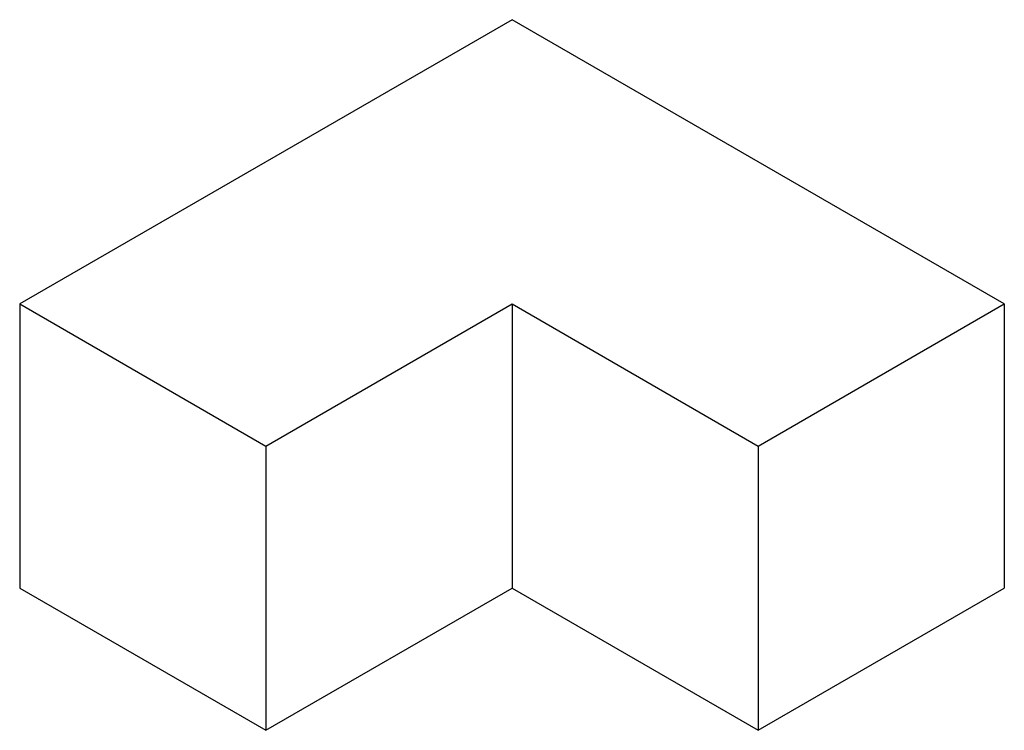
# Paper-space layout '_Isometric' of a CAD drawing. Header units: millimetres. Extents: x -318 to 955, y 0 to 919.
import ezdxf

# ---------------------------------------------------------------- set-up
doc = ezdxf.new("R2010")
doc.units = ezdxf.units.MM

psp = doc.layouts.new('_Isometric')

# ---------------------------------------------------------------- linework, layer by layer
at = {"color": 7, "linetype": 'Continuous', "lineweight": 25}
for p, q in [((318.2, 918.5), (-318.2, 551.1)), ((954.6, 551.1), (318.2, 918.5)), ((-318.2, 551.1), (0, 367.4)), ((-318.2, 551.1), (-318.2, 183.7)), ((0, 367.4), (318.2, 551.1)), ((318.2, 551.1), (636.4, 367.4)), ((318.2, 551.1), (318.2, 183.7)), ((636.4, 367.4), (954.6, 551.1)), ((954.6, 551.1), (954.6, 183.7)), ((0, 367.4), (0, 0)), ((636.4, 367.4), (636.4, 0)), ((-318.2, 183.7), (0, 0)), ((0, 0), (318.2, 183.7)), ((318.2, 183.7), (636.4, 0)), ((636.4, 0), (954.6, 183.7))]:
    psp.add_line(p, q, dxfattribs=at)

doc.saveas('drawing.dxf')
